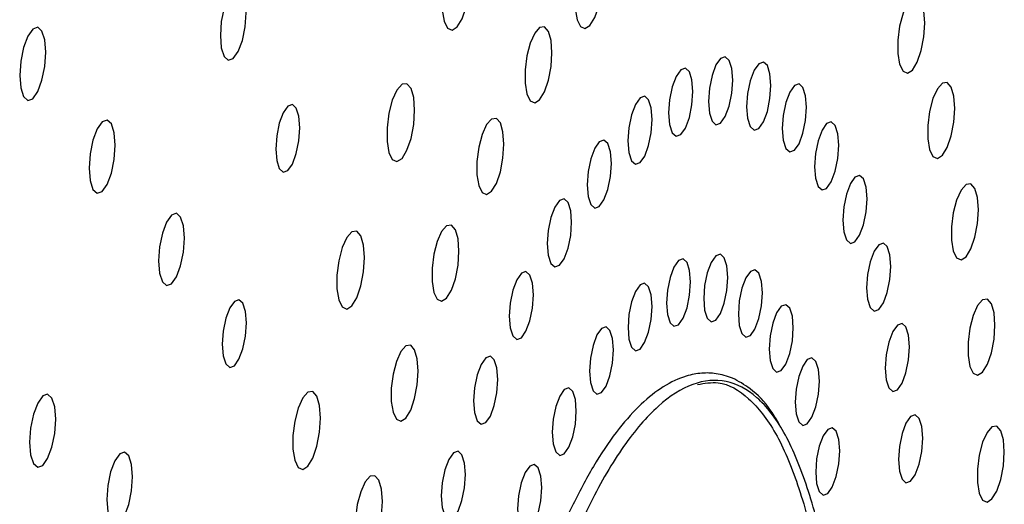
# Paper-space layout '_Dimétrica' of a CAD drawing. Header units: inches. Extents: x -0.7 to 4.9, y -6.4 to 5.3.
# Tile 7 of 9: x 1.3 to 3.6, y 0.3 to 1.4. Entities that reach past the tile are written whole.
import ezdxf

# ---------------------------------------------------------------- set-up
doc = ezdxf.new("R2010")
doc.units = ezdxf.units.IN
doc.header["$MEASUREMENT"] = 0

psp = doc.layouts.new('_Dimétrica')

# ---------------------------------------------------------------- linework, layer by layer
at = {"color": 7, "linetype": 'Continuous', "lineweight": 25, "flags": 128}
for points in [[(2.3786, 1.4697), (2.3764, 1.4985), (2.3702, 1.5196), (2.3609, 1.5302), (2.3496, 1.5288), (2.338, 1.5156), (2.3275, 1.4925), (2.3196, 1.4624), (2.3154, 1.4296), (2.3154, 1.3983), (2.3196, 1.3729), (2.3275, 1.3568), (2.338, 1.3522), (2.3496, 1.3596), (2.3609, 1.378), (2.3702, 1.4051), (2.3764, 1.4371), (2.3786, 1.4697)], [(2.6812, 1.4703), (2.6791, 1.4984), (2.6731, 1.519), (2.664, 1.5293), (2.653, 1.528), (2.6416, 1.5151), (2.6314, 1.4925), (2.6237, 1.4633), (2.6196, 1.4312), (2.6196, 1.4008), (2.6237, 1.3761), (2.6314, 1.3603), (2.6416, 1.3558), (2.653, 1.363), (2.664, 1.381), (2.6731, 1.4074), (2.6791, 1.4386), (2.6812, 1.4703)], [(1.8671, 1.3922), (1.8649, 1.4203), (1.8585, 1.4402), (1.8489, 1.4488), (1.8376, 1.4448), (1.8263, 1.4289), (1.8167, 1.4034), (1.8103, 1.3722), (1.8081, 1.3401), (1.8103, 1.312), (1.8167, 1.2921), (1.8263, 1.2835), (1.8376, 1.2875), (1.8489, 1.3034), (1.8585, 1.3289), (1.8649, 1.3601), (1.8671, 1.3922)], [(3.4186, 1.3686), (3.4165, 1.3967), (3.4105, 1.4172), (3.4014, 1.4276), (3.3904, 1.4262), (3.379, 1.4134), (3.3688, 1.3908), (3.3611, 1.3615), (3.357, 1.3295), (3.357, 1.299), (3.3611, 1.2743), (3.3688, 1.2586), (3.379, 1.254), (3.3904, 1.2612), (3.4014, 1.2793), (3.4105, 1.3056), (3.4165, 1.3368), (3.4186, 1.3686)], [(1.409, 1.3016), (1.4067, 1.33), (1.4003, 1.3501), (1.3906, 1.3588), (1.3792, 1.3548), (1.3678, 1.3387), (1.3581, 1.3129), (1.3516, 1.2814), (1.3493, 1.249), (1.3516, 1.2205), (1.3581, 1.2004), (1.3678, 1.1917), (1.3792, 1.1957), (1.3906, 1.2118), (1.4003, 1.2376), (1.4067, 1.2691), (1.409, 1.3016)], [(2.5663, 1.3007), (2.5642, 1.3288), (2.5581, 1.3494), (2.549, 1.3597), (2.5381, 1.3583), (2.5267, 1.3455), (2.5165, 1.3229), (2.5088, 1.2936), (2.5047, 1.2616), (2.5047, 1.2312), (2.5088, 1.2064), (2.5165, 1.1907), (2.5267, 1.1861), (2.5381, 1.1934), (2.549, 1.2114), (2.5581, 1.2378), (2.5642, 1.2689), (2.5663, 1.3007)], [(2.9795, 1.2382), (2.9774, 1.2646), (2.9714, 1.2833), (2.9624, 1.2914), (2.9518, 1.2877), (2.9412, 1.2727), (2.9322, 1.2487), (2.9261, 1.2194), (2.924, 1.1893), (2.9261, 1.1628), (2.9322, 1.1441), (2.9412, 1.136), (2.9518, 1.1398), (2.9624, 1.1547), (2.9714, 1.1787), (2.9774, 1.208), (2.9795, 1.2382)], [(2.8884, 1.2119), (2.8863, 1.2384), (2.8803, 1.2571), (2.8713, 1.2652), (2.8607, 1.2614), (2.85, 1.2464), (2.841, 1.2225), (2.835, 1.1932), (2.8329, 1.163), (2.835, 1.1366), (2.841, 1.1179), (2.85, 1.1098), (2.8607, 1.1135), (2.8713, 1.1285), (2.8803, 1.1525), (2.8863, 1.1818), (2.8884, 1.2119)], [(3.0667, 1.2261), (3.0646, 1.2526), (3.0586, 1.2713), (3.0496, 1.2794), (3.039, 1.2756), (3.0283, 1.2606), (3.0193, 1.2367), (3.0133, 1.2074), (3.0112, 1.1772), (3.0133, 1.1508), (3.0193, 1.1321), (3.0283, 1.124), (3.039, 1.1277), (3.0496, 1.1427), (3.0586, 1.1667), (3.0646, 1.196), (3.0667, 1.2261)], [(2.2523, 1.1694), (2.2502, 1.1982), (2.244, 1.2193), (2.2347, 1.2299), (2.2234, 1.2285), (2.2117, 1.2154), (2.2012, 1.1922), (2.1934, 1.1622), (2.1891, 1.1293), (2.1891, 1.0981), (2.1934, 1.0727), (2.2012, 1.0566), (2.2117, 1.0519), (2.2234, 1.0593), (2.2347, 1.0778), (2.244, 1.1048), (2.2502, 1.1368), (2.2523, 1.1694)], [(3.1481, 1.1761), (3.146, 1.2025), (3.14, 1.2212), (3.131, 1.2293), (3.1204, 1.2256), (3.1097, 1.2106), (3.1007, 1.1866), (3.0947, 1.1574), (3.0926, 1.1272), (3.0947, 1.1007), (3.1007, 1.0821), (3.1097, 1.074), (3.1204, 1.0777), (3.131, 1.0927), (3.14, 1.1166), (3.146, 1.1459), (3.1481, 1.1761)], [(3.4871, 1.1736), (3.485, 1.2017), (3.479, 1.2223), (3.4699, 1.2326), (3.4589, 1.2312), (3.4476, 1.2184), (3.4373, 1.1958), (3.4296, 1.1666), (3.4255, 1.1345), (3.4255, 1.1041), (3.4296, 1.0793), (3.4373, 1.0636), (3.4476, 1.0591), (3.4589, 1.0663), (3.4699, 1.0843), (3.479, 1.1107), (3.485, 1.1419), (3.4871, 1.1736)], [(2.7953, 1.148), (2.7932, 1.1744), (2.7872, 1.1931), (2.7782, 1.2012), (2.7676, 1.1975), (2.757, 1.1825), (2.748, 1.1586), (2.7419, 1.1293), (2.7398, 1.0991), (2.7419, 1.0727), (2.748, 1.054), (2.757, 1.0459), (2.7676, 1.0496), (2.7782, 1.0646), (2.7872, 1.0886), (2.7932, 1.1178), (2.7953, 1.148)], [(1.9899, 1.1293), (1.9878, 1.1556), (1.9818, 1.1741), (1.9729, 1.1822), (1.9623, 1.1785), (1.9518, 1.1636), (1.9428, 1.1398), (1.9369, 1.1106), (1.9348, 1.0806), (1.9369, 1.0544), (1.9428, 1.0358), (1.9518, 1.0277), (1.9623, 1.0314), (1.9729, 1.0463), (1.9818, 1.0702), (1.9878, 1.0993), (1.9899, 1.1293)], [(2.4563, 1.0915), (2.4542, 1.1196), (2.4482, 1.1402), (2.4391, 1.1505), (2.4281, 1.1492), (2.4167, 1.1363), (2.4065, 1.1137), (2.3988, 1.0845), (2.3947, 1.0524), (2.3947, 1.022), (2.3988, 0.9972), (2.4065, 0.9815), (2.4167, 0.977), (2.4281, 0.9842), (2.4391, 1.0022), (2.4482, 1.0286), (2.4542, 1.0598), (2.4563, 1.0915)], [(1.5676, 1.0895), (1.5653, 1.1179), (1.5589, 1.138), (1.5492, 1.1467), (1.5378, 1.1427), (1.5264, 1.1266), (1.5167, 1.1008), (1.5102, 1.0693), (1.508, 1.0369), (1.5102, 1.0084), (1.5167, 0.9883), (1.5264, 0.9796), (1.5378, 0.9836), (1.5492, 0.9997), (1.5589, 1.0255), (1.5653, 1.057), (1.5676, 1.0895)], [(3.222, 1.0891), (3.2199, 1.1156), (3.2138, 1.1343), (3.2048, 1.1424), (3.1942, 1.1386), (3.1836, 1.1236), (3.1746, 1.0997), (3.1686, 1.0704), (3.1665, 1.0402), (3.1686, 1.0138), (3.1746, 0.9951), (3.1836, 0.987), (3.1942, 0.9907), (3.2048, 1.0057), (3.2138, 1.0297), (3.2199, 1.059), (3.222, 1.0891)], [(2.7022, 1.0477), (2.7001, 1.0742), (2.6941, 1.0929), (2.6851, 1.101), (2.6745, 1.0972), (2.6639, 1.0822), (2.6549, 1.0583), (2.6489, 1.029), (2.6467, 0.9988), (2.6489, 0.9724), (2.6549, 0.9537), (2.6639, 0.9456), (2.6745, 0.9493), (2.6851, 0.9643), (2.6941, 0.9883), (2.7001, 1.0176), (2.7022, 1.0477)], [(3.2867, 0.9671), (3.2846, 0.9935), (3.2786, 1.0122), (3.2696, 1.0203), (3.259, 1.0166), (3.2484, 1.0016), (3.2394, 0.9776), (3.2334, 0.9483), (3.2313, 0.9182), (3.2334, 0.8917), (3.2394, 0.873), (3.2484, 0.8649), (3.259, 0.8687), (3.2696, 0.8837), (3.2786, 0.9076), (3.2846, 0.9369), (3.2867, 0.9671)], [(3.541, 0.9419), (3.5389, 0.9699), (3.5329, 0.9905), (3.5237, 1.0008), (3.5128, 0.9995), (3.5014, 0.9866), (3.4912, 0.9641), (3.4835, 0.9348), (3.4794, 0.9028), (3.4794, 0.8723), (3.4835, 0.8476), (3.4912, 0.8319), (3.5014, 0.8273), (3.5128, 0.8345), (3.5237, 0.8525), (3.5329, 0.8789), (3.5389, 0.9101), (3.541, 0.9419)], [(2.6111, 0.9133), (2.609, 0.9397), (2.603, 0.9584), (2.594, 0.9665), (2.5834, 0.9628), (2.5728, 0.9478), (2.5638, 0.9238), (2.5577, 0.8945), (2.5556, 0.8644), (2.5577, 0.8379), (2.5638, 0.8192), (2.5728, 0.8111), (2.5834, 0.8149), (2.594, 0.8298), (2.603, 0.8538), (2.609, 0.8831), (2.6111, 0.9133)], [(1.7259, 0.8771), (1.7236, 0.9052), (1.7172, 0.9251), (1.7077, 0.9337), (1.6964, 0.9297), (1.6851, 0.9138), (1.6755, 0.8883), (1.6691, 0.8571), (1.6669, 0.825), (1.6691, 0.7969), (1.6755, 0.777), (1.6851, 0.7684), (1.6964, 0.7724), (1.7077, 0.7883), (1.7172, 0.8138), (1.7236, 0.845), (1.7259, 0.8771)], [(2.3536, 0.8473), (2.3515, 0.8754), (2.3455, 0.896), (2.3364, 0.9063), (2.3254, 0.9049), (2.314, 0.8921), (2.3038, 0.8695), (2.2961, 0.8402), (2.292, 0.8082), (2.292, 0.7778), (2.2961, 0.753), (2.3038, 0.7373), (2.314, 0.7327), (2.3254, 0.74), (2.3364, 0.758), (2.3455, 0.7843), (2.3515, 0.8155), (2.3536, 0.8473)], [(2.1377, 0.8324), (2.1356, 0.8612), (2.1294, 0.8824), (2.1201, 0.8929), (2.1088, 0.8915), (2.0971, 0.8784), (2.0867, 0.8552), (2.0788, 0.8252), (2.0745, 0.7923), (2.0745, 0.7611), (2.0788, 0.7357), (2.0867, 0.7196), (2.0971, 0.7149), (2.1088, 0.7223), (2.1201, 0.7408), (2.1294, 0.7679), (2.1356, 0.7998), (2.1377, 0.8324)], [(3.3411, 0.8125), (3.3389, 0.839), (3.3329, 0.8577), (3.3239, 0.8658), (3.3133, 0.862), (3.3027, 0.847), (3.2937, 0.8231), (3.2877, 0.7938), (3.2856, 0.7636), (3.2877, 0.7372), (3.2937, 0.7185), (3.3027, 0.7104), (3.3133, 0.7141), (3.3239, 0.7291), (3.3329, 0.7531), (3.3389, 0.7824), (3.3411, 0.8125)], [(2.9682, 0.7873), (2.9661, 0.8135), (2.9601, 0.832), (2.9512, 0.8401), (2.9407, 0.8364), (2.9302, 0.8215), (2.9213, 0.7977), (2.9153, 0.7687), (2.9132, 0.7388), (2.9153, 0.7125), (2.9213, 0.694), (2.9302, 0.686), (2.9407, 0.6897), (2.9512, 0.7045), (2.9601, 0.7283), (2.9661, 0.7574), (2.9682, 0.7873)], [(2.8831, 0.7768), (2.881, 0.803), (2.8751, 0.8216), (2.8662, 0.8296), (2.8556, 0.8259), (2.8451, 0.811), (2.8362, 0.7872), (2.8302, 0.7582), (2.8281, 0.7283), (2.8302, 0.7021), (2.8362, 0.6835), (2.8451, 0.6755), (2.8556, 0.6792), (2.8662, 0.6941), (2.8751, 0.7178), (2.881, 0.7469), (2.8831, 0.7768)], [(2.5239, 0.7475), (2.5218, 0.7739), (2.5158, 0.7926), (2.5068, 0.8007), (2.4962, 0.797), (2.4856, 0.782), (2.4766, 0.758), (2.4706, 0.7287), (2.4685, 0.6985), (2.4706, 0.6721), (2.4766, 0.6534), (2.4856, 0.6453), (2.4962, 0.649), (2.5068, 0.664), (2.5158, 0.688), (2.5218, 0.7173), (2.5239, 0.7475)], [(3.0474, 0.752), (3.0453, 0.7782), (3.0393, 0.7967), (3.0304, 0.8048), (3.0199, 0.8011), (3.0093, 0.7862), (3.0004, 0.7624), (2.9945, 0.7334), (2.9924, 0.7035), (2.9945, 0.6772), (3.0004, 0.6587), (3.0093, 0.6507), (3.0199, 0.6544), (3.0304, 0.6692), (3.0393, 0.693), (3.0453, 0.7221), (3.0474, 0.752)], [(2.7951, 0.7209), (2.793, 0.7471), (2.787, 0.7656), (2.7781, 0.7737), (2.7676, 0.77), (2.757, 0.7551), (2.7481, 0.7313), (2.7422, 0.7023), (2.7401, 0.6724), (2.7422, 0.6462), (2.7481, 0.6276), (2.757, 0.6196), (2.7676, 0.6233), (2.7781, 0.6382), (2.787, 0.6619), (2.793, 0.691), (2.7951, 0.7209)], [(1.8676, 0.6832), (1.8655, 0.7095), (1.8595, 0.7281), (1.8506, 0.7362), (1.8401, 0.7325), (1.8295, 0.7176), (1.8206, 0.6937), (1.8146, 0.6646), (1.8125, 0.6346), (1.8146, 0.6083), (1.8206, 0.5898), (1.8295, 0.5817), (1.8401, 0.5854), (1.8506, 0.6003), (1.8595, 0.6241), (1.8655, 0.6533), (1.8676, 0.6832)], [(3.118, 0.6721), (3.1159, 0.6983), (3.1099, 0.7168), (3.101, 0.7249), (3.0905, 0.7212), (3.0799, 0.7063), (3.071, 0.6825), (3.065, 0.6535), (3.0629, 0.6236), (3.065, 0.5973), (3.071, 0.5788), (3.0799, 0.5708), (3.0905, 0.5745), (3.101, 0.5893), (3.1099, 0.6131), (3.1159, 0.6422), (3.118, 0.6721)], [(3.579, 0.6782), (3.5769, 0.7063), (3.5709, 0.7269), (3.5618, 0.7372), (3.5508, 0.7358), (3.5394, 0.723), (3.5292, 0.7004), (3.5215, 0.6711), (3.5174, 0.6391), (3.5174, 0.6087), (3.5215, 0.5839), (3.5292, 0.5682), (3.5394, 0.5636), (3.5508, 0.5709), (3.5618, 0.5889), (3.5709, 0.6152), (3.5769, 0.6464), (3.579, 0.6782)], [(3.3837, 0.6288), (3.3816, 0.6553), (3.3756, 0.6739), (3.3666, 0.682), (3.356, 0.6783), (3.3454, 0.6633), (3.3364, 0.6394), (3.3304, 0.6101), (3.3283, 0.5799), (3.3304, 0.5535), (3.3364, 0.5348), (3.3454, 0.5267), (3.356, 0.5304), (3.3666, 0.5454), (3.3756, 0.5694), (3.3816, 0.5986), (3.3837, 0.6288)], [(2.707, 0.6215), (2.7049, 0.6477), (2.6989, 0.6662), (2.69, 0.6742), (2.6795, 0.6705), (2.669, 0.6557), (2.6601, 0.6319), (2.6541, 0.6029), (2.652, 0.5729), (2.6541, 0.5467), (2.6601, 0.5282), (2.669, 0.5202), (2.6795, 0.5239), (2.69, 0.5387), (2.6989, 0.5625), (2.7049, 0.5915), (2.707, 0.6215)], [(2.2604, 0.5732), (2.2583, 0.6013), (2.2523, 0.6218), (2.2432, 0.6322), (2.2322, 0.6308), (2.2208, 0.618), (2.2106, 0.5954), (2.2029, 0.5661), (2.1988, 0.5341), (2.1988, 0.5036), (2.2029, 0.4789), (2.2106, 0.4632), (2.2208, 0.4586), (2.2322, 0.4658), (2.2432, 0.4839), (2.2523, 0.5102), (2.2583, 0.5414), (2.2604, 0.5732)], [(2.4425, 0.5539), (2.4404, 0.5803), (2.4344, 0.599), (2.4254, 0.6071), (2.4148, 0.6034), (2.4042, 0.5884), (2.3952, 0.5644), (2.3892, 0.5351), (2.3871, 0.5049), (2.3892, 0.4785), (2.3952, 0.4598), (2.4042, 0.4517), (2.4148, 0.4554), (2.4254, 0.4704), (2.4344, 0.4944), (2.4404, 0.5237), (2.4425, 0.5539)], [(3.1775, 0.5503), (3.1754, 0.5766), (3.1695, 0.5951), (3.1606, 0.6031), (3.15, 0.5994), (3.1395, 0.5846), (3.1306, 0.5608), (3.1246, 0.5317), (3.1225, 0.5018), (3.1246, 0.4756), (3.1306, 0.4571), (3.1395, 0.449), (3.15, 0.4527), (3.1606, 0.4676), (3.1695, 0.4914), (3.1754, 0.5204), (3.1775, 0.5503)], [(1.4317, 0.463), (1.4294, 0.4915), (1.423, 0.5116), (1.4133, 0.5203), (1.4019, 0.5163), (1.3905, 0.5002), (1.3808, 0.4744), (1.3743, 0.4429), (1.372, 0.4104), (1.3743, 0.382), (1.3808, 0.3619), (1.3905, 0.3532), (1.4019, 0.3572), (1.4133, 0.3733), (1.423, 0.3991), (1.4294, 0.4306), (1.4317, 0.463)], [(2.0373, 0.4659), (2.0351, 0.4947), (2.0289, 0.5158), (2.0196, 0.5264), (2.0083, 0.525), (1.9967, 0.5119), (1.9862, 0.4887), (1.9783, 0.4587), (1.9741, 0.4258), (1.9741, 0.3946), (1.9783, 0.3692), (1.9862, 0.3531), (1.9967, 0.3484), (2.0083, 0.3558), (2.0196, 0.3743), (2.0289, 0.4013), (2.0351, 0.4333), (2.0373, 0.4659)], [(2.6219, 0.4819), (2.6198, 0.5081), (2.6139, 0.5267), (2.605, 0.5347), (2.5944, 0.531), (2.5839, 0.5161), (2.575, 0.4923), (2.569, 0.4633), (2.5669, 0.4334), (2.569, 0.4072), (2.575, 0.3886), (2.5839, 0.3806), (2.5944, 0.3843), (2.605, 0.3992), (2.6139, 0.4229), (2.6198, 0.452), (2.6219, 0.4819)], [(3.4139, 0.4198), (3.4118, 0.4463), (3.4058, 0.4649), (3.3968, 0.473), (3.3861, 0.4693), (3.3755, 0.4543), (3.3665, 0.4304), (3.3605, 0.4011), (3.3584, 0.3709), (3.3605, 0.3445), (3.3665, 0.3258), (3.3755, 0.3177), (3.3861, 0.3214), (3.3968, 0.3364), (3.4058, 0.3604), (3.4118, 0.3896), (3.4139, 0.4198)], [(3.2241, 0.3909), (3.222, 0.4171), (3.216, 0.4356), (3.2071, 0.4437), (3.1966, 0.44), (3.1861, 0.4251), (3.1771, 0.4013), (3.1712, 0.3723), (3.1691, 0.3424), (3.1712, 0.3161), (3.1771, 0.2976), (3.1861, 0.2896), (3.1966, 0.2933), (3.2071, 0.3081), (3.216, 0.3319), (3.222, 0.361), (3.2241, 0.3909)], [(3.6004, 0.3883), (3.5983, 0.4163), (3.5923, 0.4369), (3.5832, 0.4472), (3.5722, 0.4459), (3.5608, 0.4331), (3.5506, 0.4105), (3.5429, 0.3812), (3.5388, 0.3492), (3.5388, 0.3187), (3.5429, 0.294), (3.5506, 0.2783), (3.5608, 0.2737), (3.5722, 0.2809), (3.5832, 0.2989), (3.5923, 0.3253), (3.5983, 0.3565), (3.6004, 0.3883)], [(1.6075, 0.3314), (1.6053, 0.3596), (1.5989, 0.3794), (1.5893, 0.3881), (1.578, 0.3841), (1.5667, 0.3681), (1.5571, 0.3427), (1.5508, 0.3115), (1.5485, 0.2794), (1.5508, 0.2513), (1.5571, 0.2314), (1.5667, 0.2228), (1.578, 0.2267), (1.5893, 0.2427), (1.5989, 0.2682), (1.6053, 0.2993), (1.6075, 0.3314)], [(2.3686, 0.3366), (2.3665, 0.363), (2.3605, 0.3817), (2.3515, 0.3898), (2.3409, 0.3861), (2.3303, 0.3711), (2.3213, 0.3471), (2.3153, 0.3178), (2.3132, 0.2877), (2.3153, 0.2612), (2.3213, 0.2425), (2.3303, 0.2344), (2.3409, 0.2382), (2.3515, 0.2531), (2.3605, 0.2771), (2.3665, 0.3064), (2.3686, 0.3366)], [(2.5428, 0.3069), (2.5407, 0.3332), (2.5347, 0.3517), (2.5258, 0.3597), (2.5153, 0.356), (2.5047, 0.3412), (2.4958, 0.3174), (2.4899, 0.2883), (2.4878, 0.2584), (2.4899, 0.2322), (2.4958, 0.2137), (2.5047, 0.2056), (2.5153, 0.2093), (2.5258, 0.2242), (2.5347, 0.248), (2.5407, 0.277), (2.5428, 0.3069)], [(2.1787, 0.2751), (2.1766, 0.3031), (2.1705, 0.3237), (2.1614, 0.334), (2.1505, 0.3327), (2.1391, 0.3198), (2.1289, 0.2973), (2.1212, 0.268), (2.1171, 0.236), (2.1171, 0.2055), (2.1212, 0.1808), (2.1289, 0.1651), (2.1391, 0.1605), (2.1505, 0.1677), (2.1614, 0.1857), (2.1705, 0.2121), (2.1766, 0.2433), (2.1787, 0.2751)]]:
    psp.add_lwpolyline(points, dxfattribs=at)
at = {"color": 7, "linetype": 'Continuous', "lineweight": 25}
for points, knots in [([(3.0863, 0.4505), (3.08, 0.4616), (3.0602, 0.4962), (3.0241, 0.5313), (2.981, 0.5579), (2.9436, 0.5683), (2.9078, 0.5696), (2.8678, 0.5619), (2.8211, 0.5401), (2.7696, 0.4994), (2.7182, 0.4424), (2.667, 0.3684), (2.6177, 0.2774), (2.5774, 0.1917), (2.5561, 0.1303), (2.5483, 0.1079)], [0, 0, 0, 0, 0.046969, 0.147125, 0.223167, 0.289141, 0.344459, 0.404286, 0.493052, 0.578996, 0.667076, 0.762385, 0.856798, 0.947744, 1, 1, 1, 1]), ([(3.1889, 0.1313), (3.1876, 0.1415), (3.1788, 0.2129), (3.1484, 0.319), (3.0984, 0.4401), (3.0361, 0.5193), (2.9654, 0.5566), (2.8887, 0.5498), (2.8091, 0.4994), (2.7295, 0.4072), (2.653, 0.2769), (2.5827, 0.1133), (2.5211, -0.0772), (2.4709, -0.2872), (2.4327, -0.5091), (2.4196, -0.6581), (2.4131, -0.7325)], [0, 0, 0, 0, 0.0126637, 0.0886127, 0.1645616, 0.2405106, 0.3164595, 0.3924085, 0.4683574, 0.5443063, 0.6202553, 0.6962042, 0.7721532, 0.8481021, 0.9240511, 1, 1, 1, 1]), ([(2.8991, 0.5423), (2.9149, 0.5452), (2.9562, 0.5527), (3.0172, 0.5155), (3.0794, 0.4381), (3.1291, 0.3171), (3.1594, 0.212), (3.168, 0.1414), (3.1692, 0.1317)], [0, 0, 0, 0, 0.1292856, 0.3386083, 0.5479309, 0.7572535, 0.9665761, 1, 1, 1, 1])]:
    psp.add_open_spline(points, degree=3, knots=knots, dxfattribs=at)

doc.saveas('drawing.dxf')
